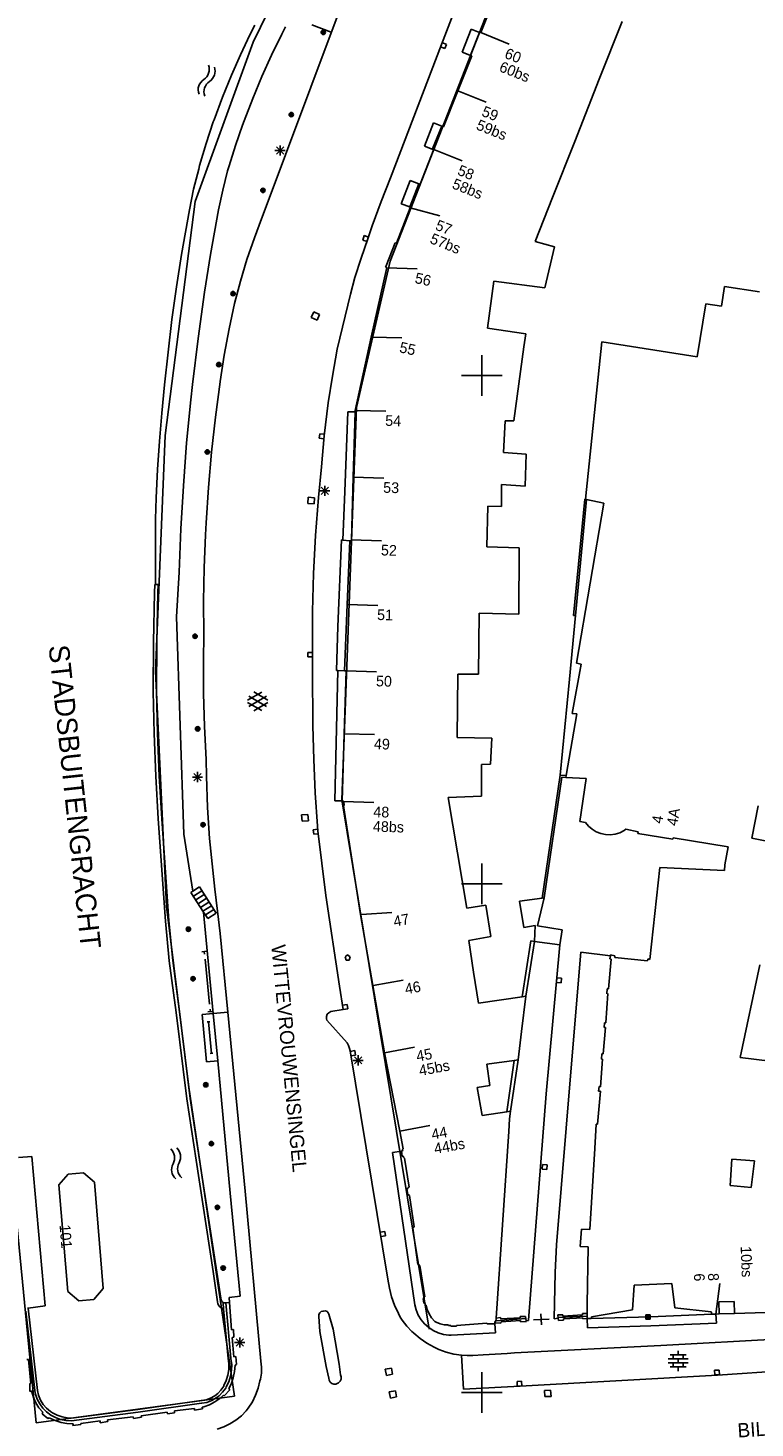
# Model space of a CAD drawing. Header units: millimetres. Extents: x 135944 to 142000, y 454200 to 456692.
# Tile 149 of 185: x 137105 to 137177, y 456347 to 456484. Entities that reach past the tile are written whole.
import ezdxf
from ezdxf.enums import TextEntityAlignment as Align

# ---------------------------------------------------------------- set-up
doc = ezdxf.new("R2010")
doc.units = ezdxf.units.MM
doc.layers.add('TotaalGBKN2013_Bistad', color=251, linetype='Continuous')
doc.layers.add('TotaalGBKN2013X$0$Contouren', color=251, linetype='Continuous')
doc.styles.add('TotaalGBKN2013X$0$GBKN binnenstad 2009$0$Standard', font='txt')

msp = doc.modelspace()

# ---------------------------------------------------------------- linework, layer by layer
at = {"layer": 'TotaalGBKN2013_Bistad'}
for p, q in [((137152.77, 456500), (137146.05, 456482.54)), ((137151.24, 456487.08), (137149.91, 456483.7)), ((137127.19, 456483.5), (137127.67, 456484.44)), ((137128.09, 456464.78), (137135.76, 456485.26)), ((137130.31, 456483.56), (137130.67, 456484.27)), ((137135.19, 456483.74), (137133.26, 456484.47)), ((137148.06, 456481.78), (137148.95, 456484.05)), ((137148.95, 456484.05), (137149.78, 456483.73)), ((137163.82, 456484.79), (137161.57, 456479.11)), ((137126.24, 456481.53), (137127.19, 456483.5)), ((137129.3, 456481.49), (137130.31, 456483.56)), ((137146.54, 456482.55), (137146.12, 456482.72)), ((137149.78, 456483.73), (137148.9, 456481.49)), ((137149.91, 456483.7), (137149.78, 456483.73)), ((137149.91, 456483.7), (137152.7, 456482.58)), ((137125.36, 456479.53), (137126.24, 456481.53)), ((137128.36, 456479.39), (137129.3, 456481.49)), ((137146.05, 456482.54), (137141.02, 456469.44)), ((137145.95, 456482.3), (137146.37, 456482.13)), ((137146.37, 456482.13), (137146.54, 456482.55)), ((137149.01, 456481.43), (137147.64, 456477.99)), ((137149, 456481.41), (137148.06, 456481.78)), ((137148.9, 456481.49), (137149.01, 456481.43)), ((137124.48, 456477.34), (137125.36, 456479.53)), ((137127.47, 456477.23), (137128.36, 456479.39)), ((137161.57, 456479.11), (137159.15, 456473)), ((137123.66, 456475.13), (137124.48, 456477.34)), ((137126.61, 456475.04), (137127.47, 456477.23)), ((137147.64, 456477.99), (137146.22, 456474.44)), ((137147.65, 456477.99), (137150.43, 456476.87)), ((137122.87, 456472.79), (137123.58, 456474.92)), ((137123.58, 456474.92), (137123.66, 456475.13)), ((137125.75, 456472.62), (137126.45, 456474.61)), ((137126.45, 456474.61), (137126.61, 456475.04)), ((137144.35, 456472.55), (137145.24, 456474.82)), ((137146.08, 456474.5), (137145.16, 456472.28)), ((137145.24, 456474.82), (137146.08, 456474.5)), ((137146.22, 456474.44), (137146.08, 456474.5)), ((137159.15, 456473), (137156.96, 456467.49)), ((137122.23, 456470.63), (137122.87, 456472.79)), ((137125.13, 456470.6), (137125.75, 456472.62)), ((137129.65, 456472.11), (137130.65, 456472.11)), ((137129.8, 456471.75), (137130.51, 456472.46)), ((137130.51, 456471.75), (137129.8, 456472.46)), ((137130.15, 456471.61), (137130.15, 456472.61)), ((137145.28, 456472.23), (137143.93, 456468.79)), ((137145.27, 456472.19), (137144.35, 456472.55)), ((137145.16, 456472.28), (137145.28, 456472.23)), ((137145.27, 456472.2), (137148.06, 456471.09)), ((137121.64, 456468.3), (137122.14, 456470.28)), ((137122.14, 456470.28), (137122.23, 456470.63)), ((137124.99, 456470.11), (137125.13, 456470.6)), ((137124.51, 456468.2), (137124.99, 456470.11)), ((137141.02, 456469.44), (137140.09, 456467.09)), ((137142.08, 456466.88), (137142.97, 456469.16)), ((137142.97, 456469.16), (137143.8, 456468.83)), ((137121.23, 456466.29), (137121.64, 456468.3)), ((137124.1, 456466.27), (137124.51, 456468.2)), ((137143.8, 456468.83), (137142.9, 456466.49)), ((137143.93, 456468.79), (137143.8, 456468.83)), ((137156.96, 456467.49), (137155.26, 456463.18)), ((137120.45, 456461.9), (137121.23, 456466.29)), ((137123.3, 456461.9), (137124.1, 456466.27)), ((137140.09, 456467.09), (137139.23, 456464.71)), ((137141.6, 456463), (137142.97, 456466.47)), ((137142.92, 456466.56), (137142.08, 456466.88)), ((137142.9, 456466.49), (137142.97, 456466.47)), ((137142.96, 456466.47), (137145.86, 456465.69)), ((137127.62, 456463.53), (137128.09, 456464.78)), ((137126.89, 456461.41), (137127.62, 456463.53)), ((137138.8, 456463.44), (137138.13, 456461.54)), ((137138.43, 456463.74), (137138.28, 456463.31)), ((137138.86, 456463.59), (137138.43, 456463.74)), ((137139.23, 456464.71), (137138.8, 456463.44)), ((137138.28, 456463.31), (137138.71, 456463.17)), ((137140.6, 456460.78), (137141.48, 456463.04)), ((137141.48, 456463.04), (137141.6, 456463)), ((137157.16, 456462.64), (137155.26, 456463.18)), ((137156.21, 456458.62), (137157.16, 456462.64)), ((137119.95, 456458.7), (137120.45, 456461.9)), ((137122.72, 456458.17), (137123.3, 456461.9)), ((137126.24, 456459.26), (137126.89, 456461.41)), ((137138.13, 456461.54), (137137.52, 456459.62)), ((137140.65, 456460.61), (137139.13, 456453.77)), ((137140.52, 456460.63), (137140.6, 456460.78)), ((137140.65, 456460.61), (137140.52, 456460.63)), ((137125.66, 456457.08), (137126.24, 456459.26)), ((137137.52, 456459.62), (137137.08, 456457.99)), ((137140.65, 456460.57), (137143.65, 456460.49)), ((137151.2, 456459.26), (137150.57, 456454.66)), ((137151.2, 456459.26), (137156.21, 456458.62)), ((137119.51, 456455.49), (137119.95, 456458.7)), ((137122.08, 456453.64), (137122.72, 456458.17)), ((137137.08, 456457.99), (137135.76, 456452.58)), ((137173.58, 456456.82), (137173.88, 456458.74)), ((137173.88, 456458.74), (137177.35, 456458.23)), ((137125.13, 456454.59), (137125.66, 456457.08)), ((137171.19, 456451.81), (137172.05, 456457.03)), ((137172.05, 456457.03), (137173.58, 456456.82)), ((137119.12, 456452.28), (137119.51, 456455.49)), ((137133.47, 456456.25), (137133.22, 456455.68)), ((137133.22, 456455.68), (137133.79, 456455.43)), ((137134.04, 456456), (137133.47, 456456.25)), ((137133.79, 456455.43), (137134.04, 456456)), ((137124.65, 456452), (137125.13, 456454.59)), ((137139.13, 456453.77), (137137.55, 456446.56)), ((137139.13, 456453.77), (137142.13, 456453.68)), ((137150.57, 456454.66), (137154.33, 456454.1)), ((137154.33, 456454.1), (137154.15, 456452.81)), ((137121.52, 456449.1), (137122.08, 456453.64)), ((137135.76, 456452.58), (137135.3, 456449.94)), ((137154.15, 456452.81), (137153.15, 456445.54)), ((137160.21, 456437.83), (137161.83, 456453.29)), ((137161.83, 456453.29), (137171.19, 456451.81)), ((137118.77, 456449.06), (137119.12, 456452.28)), ((137124.26, 456449.39), (137124.65, 456452)), ((137150, 456450), (137150, 456452)), ((137135.3, 456449.94), (137134.9, 456447.29)), ((137148, 456450), (137150, 456450)), ((137150, 456450), (137152, 456450)), ((137150, 456448), (137150, 456450)), ((137118.5, 456446.29), (137118.77, 456449.06)), ((137121.36, 456447.61), (137121.52, 456449.1)), ((137123.79, 456445.9), (137124.25, 456449.36)), ((137124.25, 456449.36), (137124.26, 456449.39)), ((137120.95, 456443.38), (137121.36, 456447.61)), ((137134.9, 456447.29), (137134.49, 456444.05)), ((137118.27, 456443.52), (137118.5, 456446.29)), ((137123.4, 456442.44), (137123.79, 456445.9)), ((137136.82, 456446.43), (137136.51, 456438.57)), ((137137.55, 456446.43), (137136.82, 456446.43)), ((137137.55, 456446.43), (137137.35, 456439.98)), ((137137.55, 456446.56), (137137.55, 456446.43)), ((137137.55, 456446.56), (137140.55, 456446.47)), ((137152.32, 456445.53), (137152.13, 456442.42)), ((137153.15, 456445.54), (137152.32, 456445.53)), ((137134.07, 456444.27), (137134.01, 456443.82)), ((137134.52, 456444.22), (137134.07, 456444.27)), ((137118.08, 456440.74), (137118.27, 456443.52)), ((137120.63, 456439.15), (137120.95, 456443.38)), ((137134.01, 456443.82), (137134.46, 456443.77)), ((137134.49, 456444.05), (137134.23, 456441.02)), ((137123.1, 456438.97), (137123.4, 456442.44)), ((137152.13, 456442.42), (137154.36, 456442.26)), ((137154.36, 456442.26), (137154.27, 456439.12)), ((137117.94, 456437.96), (137118.08, 456440.74)), ((137134.23, 456441.02), (137133.93, 456438)), ((137137.35, 456439.98), (137137.17, 456433.82)), ((137137.36, 456439.98), (137140.36, 456439.9)), ((137120.39, 456434.91), (137120.63, 456439.15)), ((137122.87, 456435.5), (137123.1, 456438.97)), ((137134.06, 456438.65), (137135.06, 456438.65)), ((137134.21, 456438.3), (137134.92, 456439)), ((137134.92, 456438.3), (137134.21, 456439)), ((137134.56, 456438.15), (137134.56, 456439.15)), ((137151.93, 456437.12), (137151.95, 456439.28)), ((137154.27, 456439.12), (137151.95, 456439.28)), ((137117.88, 456435.85), (137117.94, 456437.96)), ((137132.92, 456438.02), (137132.87, 456437.41)), ((137132.87, 456437.41), (137133.49, 456437.36)), ((137133.54, 456437.97), (137132.92, 456438.02)), ((137133.49, 456437.36), (137133.54, 456437.97)), ((137133.93, 456438), (137133.65, 456434.27)), ((137136.51, 456438.57), (137136.34, 456433.8)), ((137160.16, 456437.84), (137159.03, 456426.39)), ((137160.32, 456437.81), (137159.23, 456426.38)), ((137162.02, 456437.43), (137159.33, 456421.72)), ((137160.21, 456437.83), (137160.16, 456437.84)), ((137160.21, 456437.83), (137160.32, 456437.81)), ((137160.32, 456437.81), (137162.02, 456437.43)), ((137117.88, 456429.45), (137117.88, 456435.85)), ((137150.5, 456433.15), (137150.61, 456437.14)), ((137150.61, 456437.14), (137151.93, 456437.12)), ((137120.22, 456430.66), (137120.39, 456434.91)), ((137122.8, 456434.34), (137122.87, 456435.5)), ((137122.68, 456431.07), (137122.8, 456434.34)), ((137133.65, 456434.27), (137133.45, 456430.53)), ((137136.19, 456433.82), (137135.85, 456425.32)), ((137136.34, 456433.8), (137136.19, 456433.82)), ((137137.02, 456433.75), (137136.34, 456433.8)), ((137137.02, 456433.75), (137136.76, 456427.47)), ((137137.02, 456433.75), (137137.16, 456433.73)), ((137137.14, 456433.82), (137140.14, 456433.73)), ((137137.16, 456433.73), (137137.17, 456433.82)), ((137150.5, 456433.15), (137153.69, 456433.06)), ((137153.69, 456433.06), (137153.66, 456426.52)), ((137119.95, 456426.26), (137120.22, 456430.66)), ((137122.63, 456427.8), (137122.68, 456431.07)), ((137133.45, 456430.53), (137133.34, 456426.79)), ((137117.78, 456428.63), (137117.81, 456429.45)), ((137117.81, 456429.45), (137117.88, 456429.45)), ((137118.14, 456429.44), (137117.88, 456429.45)), ((137118.12, 456428.63), (137118.14, 456429.44)), ((137117.69, 456423.78), (137117.78, 456428.63)), ((137118.02, 456423.77), (137118.12, 456428.63)), ((137122.66, 456424.53), (137122.63, 456427.8)), ((137120.67, 456404.91), (137119.95, 456426.26)), ((137133.34, 456426.79), (137133.33, 456426.54)), ((137133.33, 456426.54), (137133.33, 456421.04)), ((137136.76, 456427.47), (137136.49, 456420.96)), ((137136.76, 456427.47), (137139.76, 456427.38)), ((137149.76, 456426.61), (137149.68, 456420.64)), ((137153.66, 456426.52), (137149.76, 456426.61)), ((137158.64, 456420.13), (137159.23, 456426.38)), ((137159.03, 456426.39), (137159.23, 456426.38)), ((137135.85, 456425.32), (137135.72, 456420.98)), ((137117.67, 456418.92), (137117.69, 456423.78)), ((137118, 456418.92), (137118.02, 456423.77)), ((137122.61, 456421.98), (137122.66, 456424.53)), ((137133.33, 456422.77), (137132.88, 456422.77)), ((137132.88, 456422.77), (137132.88, 456422.32)), ((137132.88, 456422.32), (137133.33, 456422.32)), ((137122.61, 456418.72), (137122.61, 456421.98)), ((137133.33, 456421.04), (137133.39, 456415.53)), ((137135.82, 456420.98), (137135.54, 456408.16)), ((137135.72, 456420.98), (137135.82, 456420.98)), ((137135.82, 456420.98), (137136.49, 456420.96)), ((137136.64, 456420.94), (137136.46, 456414.77)), ((137136.49, 456420.96), (137136.64, 456420.94)), ((137136.64, 456420.95), (137139.64, 456420.86)), ((137159.78, 456421.62), (137158.89, 456416.75)), ((137159.33, 456421.72), (137159.78, 456421.62)), ((137147.64, 456420.64), (137147.59, 456414.4)), ((137149.68, 456420.64), (137147.64, 456420.64)), ((137157.71, 456410.7), (137158.64, 456420.13)), ((137117.75, 456414.78), (137117.67, 456418.92)), ((137118.09, 456414.82), (137118, 456418.92)), ((137122.7, 456415.47), (137122.61, 456418.72)), ((137126.95, 456418.07), (137128.36, 456418.87)), ((137128.82, 456417.46), (137127.09, 456418.47)), ((137127.09, 456417.45), (137128.82, 456418.45)), ((137128.95, 456418.08), (137127.57, 456418.88)), ((137128.35, 456417.04), (137126.95, 456417.85)), ((137127.57, 456417.03), (137128.95, 456417.83)), ((137159.37, 456416.71), (137158.3, 456410.67)), ((137158.89, 456416.75), (137159.37, 456416.71)), ((137122.87, 456412.22), (137122.7, 456415.47)), ((137133.39, 456415.53), (137133.46, 456412.24)), ((137117.92, 456410.58), (137117.75, 456414.78)), ((137118.25, 456410.61), (137118.09, 456414.82)), ((137136.46, 456414.77), (137136.27, 456408.16)), ((137136.45, 456414.77), (137139.44, 456414.68)), ((137151, 456414.34), (137147.59, 456414.4)), ((137150.85, 456411.76), (137151, 456414.34)), ((137122.9, 456410.61), (137122.87, 456412.22)), ((137133.46, 456412.24), (137133.61, 456408.96)), ((137149.97, 456408.64), (137149.98, 456411.73)), ((137149.98, 456411.73), (137150.85, 456411.76)), ((137118.16, 456406.39), (137117.92, 456410.58)), ((137118.5, 456406.41), (137118.25, 456410.61)), ((137121.52, 456410.51), (137122.52, 456410.51)), ((137121.67, 456410.15), (137122.38, 456410.86)), ((137122.38, 456410.15), (137121.67, 456410.86)), ((137122.02, 456410.01), (137122.02, 456411.01)), ((137123.02, 456407.53), (137122.9, 456410.61)), ((137155.93, 456398.6), (137157.71, 456410.7)), ((137156.14, 456398.63), (137157.88, 456410.49)), ((137157.71, 456410.7), (137158.3, 456410.67)), ((137157.88, 456410.49), (137158.26, 456410.47)), ((137158.3, 456410.67), (137158.26, 456410.47)), ((137158.26, 456410.47), (137160.26, 456410.36)), ((137160.26, 456410.36), (137159.64, 456406.14)), ((137133.61, 456408.96), (137133.84, 456405.67)), ((137146.68, 456408.51), (137149.97, 456408.64)), ((137146.68, 456408.51), (137148.54, 456397.63)), ((137123.22, 456404.46), (137123.02, 456407.53)), ((137135.54, 456408.16), (137136.27, 456408.16)), ((137136.4, 456408.15), (137136.27, 456408.16)), ((137136.38, 456407.68), (137136.47, 456407.72)), ((137138.08, 456397.01), (137136.38, 456407.68)), ((137136.39, 456408.09), (137139.38, 456408)), ((137136.41, 456408.09), (137136.4, 456408.15)), ((137136.47, 456407.72), (137136.41, 456408.09)), ((137176.59, 456404.49), (137177.2, 456407.68)), ((137118.88, 456396.35), (137118.16, 456406.39)), ((137119.21, 456396.38), (137118.5, 456406.41)), ((137132.89, 456406.84), (137132.27, 456406.79)), ((137132.27, 456406.79), (137132.32, 456406.17)), ((137132.32, 456406.17), (137132.94, 456406.22)), ((137132.94, 456406.22), (137132.89, 456406.84)), ((137133.84, 456405.67), (137133.88, 456405.21)), ((137159.64, 456406.14), (137160.2, 456406.04)), ((137160.2, 456406.04), (137160.51, 456405.68)), ((137160.51, 456405.68), (137160.87, 456405.37)), ((137121.58, 456399.3), (137120.67, 456404.91)), ((137123.73, 456399.49), (137123.22, 456404.46)), ((137133.86, 456405.38), (137133.41, 456405.33)), ((137133.41, 456405.33), (137133.46, 456404.88)), ((137133.46, 456404.88), (137133.91, 456404.93)), ((137133.88, 456405.21), (137134.25, 456402.03)), ((137160.87, 456405.37), (137161.27, 456405.12)), ((137161.27, 456405.12), (137161.72, 456404.95)), ((137161.72, 456404.95), (137162.18, 456404.85)), ((137162.18, 456404.85), (137162.65, 456404.83)), ((137162.65, 456404.83), (137163.13, 456404.9)), ((137163.13, 456404.9), (137163.58, 456405.04)), ((137163.58, 456405.04), (137164, 456405.25)), ((137164, 456405.25), (137164.18, 456405.37)), ((137164.18, 456405.37), (137165.38, 456405.13)), ((137165.38, 456405.13), (137165.36, 456404.95)), ((137165.36, 456404.95), (137168.82, 456404.41)), ((137168.82, 456404.41), (137168.85, 456404.54)), ((137168.85, 456404.54), (137174.26, 456403.64)), ((137176.59, 456404.49), (137179.86, 456403.86)), ((137174.26, 456403.64), (137173.93, 456401.88)), ((137134.25, 456402.03), (137134.66, 456398.85)), ((137150, 456400), (137150, 456402)), ((137167.52, 456401.62), (137166.55, 456392.57)), ((137173.9, 456401.33), (137167.52, 456401.62)), ((137173.93, 456401.88), (137173.9, 456401.33)), ((137121.38, 456399.17), (137121.58, 456399.3)), ((137122.63, 456397.23), (137121.38, 456399.17)), ((137122.21, 456399.7), (137121.58, 456399.3)), ((137122.45, 456399.33), (137121.62, 456398.8)), ((137122.68, 456398.96), (137121.86, 456398.43)), ((137123.86, 456397.11), (137122.21, 456399.7)), ((137123.99, 456397.31), (137123.73, 456399.49)), ((137134.66, 456398.85), (137135.99, 456389.95)), ((137148, 456400), (137150, 456400)), ((137150, 456400), (137152, 456400)), ((137150, 456398), (137150, 456400)), ((137122.92, 456398.59), (137122.09, 456398.06)), ((137123.15, 456398.22), (137122.33, 456397.69)), ((137123.39, 456397.85), (137122.56, 456397.33)), ((137123.62, 456397.48), (137122.8, 456396.96)), ((137124.27, 456395.13), (137123.99, 456397.31)), ((137150.39, 456397.92), (137148.54, 456397.63)), ((137150.88, 456394.84), (137150.39, 456397.92)), ((137153.73, 456398.31), (137155.93, 456398.6)), ((137154.13, 456395.72), (137153.73, 456398.31)), ((137156.14, 456398.63), (137155.48, 456395.89)), ((137156.14, 456398.63), (137155.93, 456398.6)), ((137119.25, 456392.44), (137118.88, 456396.35)), ((137119.58, 456392.48), (137119.21, 456396.38)), ((137122.63, 456397.23), (137123.58, 456387.26)), ((137122.63, 456397.23), (137123.03, 456396.59)), ((137123.03, 456396.59), (137123.86, 456397.11)), ((137139.29, 456390), (137138.08, 456397.01)), ((137138.15, 456397.01), (137141.14, 456397.18)), ((137125.02, 456387.39), (137124.27, 456395.13)), ((137148.73, 456394.45), (137150.88, 456394.84)), ((137155.27, 456395.9), (137154.13, 456395.72)), ((137155.18, 456394.35), (137155.27, 456395.9)), ((137155.48, 456395.89), (137157.93, 456395.48)), ((137157.93, 456395.48), (137157.68, 456394)), ((137122.44, 456393.33), (137122.94, 456393.38)), ((137122.69, 456393.36), (137122.72, 456393.11)), ((137149.2, 456391.34), (137148.73, 456394.45)), ((137153.97, 456388.9), (137154.82, 456394.41)), ((137154.35, 456388.95), (137155.18, 456394.35)), ((137154.82, 456394.41), (137155.18, 456394.35)), ((137155.18, 456394.35), (137157.68, 456394)), ((137156.35, 456379.36), (137157.68, 456394)), ((137158.76, 456381.51), (137159.74, 456393.29)), ((137159.74, 456393.29), (137162.66, 456392.93)), ((137119.93, 456387.37), (137119.25, 456392.44)), ((137120.26, 456387.41), (137119.58, 456392.48)), ((137122.77, 456392.61), (137123.22, 456388.18)), ((137136.8, 456393.02), (137136.55, 456392.84)), ((137136.55, 456392.84), (137136.65, 456392.52)), ((137136.65, 456392.52), (137136.95, 456392.52)), ((137137.05, 456392.84), (137136.8, 456393.02)), ((137136.95, 456392.52), (137137.05, 456392.84)), ((137162.48, 456389.69), (137162.73, 456392.59)), ((137162.61, 456392.62), (137162.66, 456392.93)), ((137162.73, 456392.59), (137162.61, 456392.62)), ((137162.67, 456393.03), (137162.66, 456392.93)), ((137163.1, 456392.94), (137162.67, 456393.03)), ((137163.09, 456392.77), (137163.1, 456392.94)), ((137166.32, 456392.45), (137163.09, 456392.77)), ((137166.35, 456392.62), (137166.32, 456392.45)), ((137166.55, 456392.57), (137166.35, 456392.62)), ((137177.36, 456392.03), (137175.44, 456382.92)), ((137139.32, 456390), (137142.27, 456390.55)), ((137149.67, 456388.28), (137149.2, 456391.34)), ((137157.4, 456390.76), (137157.36, 456390.31)), ((137157.85, 456390.72), (137157.4, 456390.76)), ((137157.81, 456390.27), (137157.85, 456390.72)), ((137135.99, 456389.95), (137136.37, 456387.65)), ((137140.44, 456383.39), (137139.29, 456390)), ((137157.36, 456390.31), (137157.81, 456390.27)), ((137162.22, 456386.35), (137162.41, 456389.22)), ((137162.31, 456389.21), (137162.35, 456389.69)), ((137162.41, 456389.22), (137162.31, 456389.21)), ((137162.35, 456389.69), (137162.48, 456389.69)), ((137123.3, 456387.43), (137123.28, 456387.68)), ((137136.37, 456387.65), (137135.14, 456387.45)), ((137136.74, 456388.16), (137136.3, 456388.09)), ((137136.37, 456387.64), (137136.82, 456387.72)), ((137136.82, 456387.72), (137136.74, 456388.16)), ((137153.97, 456388.9), (137149.67, 456388.28)), ((137153.92, 456385.48), (137154.35, 456388.95)), ((137153.97, 456388.9), (137154.35, 456388.95)), ((137120.98, 456378.86), (137119.93, 456387.37)), ((137121.31, 456378.91), (137120.26, 456387.41)), ((137123.58, 456387.26), (137122.48, 456387.16)), ((137122.48, 456387.16), (137122.92, 456382.52)), ((137123.24, 456386.45), (137122.97, 456386.43)), ((137123.55, 456387.46), (137123.05, 456387.41)), ((137123.4, 456383.34), (137123.1, 456386.44)), ((137125.02, 456387.39), (137123.58, 456387.26)), ((137124.02, 456382.62), (137123.58, 456387.26)), ((137125.02, 456387.39), (137126.7, 456369.8)), ((137134.79, 456387.18), (137134.71, 456386.97)), ((137134.71, 456386.97), (137134.71, 456386.75)), ((137134.71, 456386.75), (137134.75, 456386.6)), ((137134.75, 456386.6), (137136.77, 456384.37)), ((137134.94, 456387.34), (137134.79, 456387.18)), ((137135.14, 456387.45), (137134.94, 456387.34)), ((137162.05, 456385.87), (137162.07, 456386.34)), ((137162.07, 456386.34), (137162.22, 456386.35)), ((137153.58, 456382.71), (137153.92, 456385.48)), ((137161.95, 456383.29), (137162.17, 456385.87)), ((137162.17, 456385.87), (137162.05, 456385.87)), ((137136.77, 456384.37), (137136.89, 456384.11)), ((137136.89, 456384.11), (137136.99, 456383.83)), ((137136.99, 456383.83), (137137.04, 456383.6)), ((137137.04, 456383.6), (137140.77, 456361.15)), ((137137.5, 456383.61), (137137.06, 456383.53)), ((137137.57, 456383.16), (137137.5, 456383.61)), ((137140.44, 456383.39), (137143.39, 456383.94)), ((137122.92, 456382.52), (137124.02, 456382.62)), ((137123.53, 456383.35), (137123.26, 456383.33)), ((137124.02, 456382.62), (137125.23, 456369.61)), ((137137.13, 456383.09), (137137.57, 456383.16)), ((137137.34, 456382.65), (137138.34, 456382.65)), ((137137.49, 456382.3), (137138.2, 456383.01)), ((137138.2, 456382.3), (137137.49, 456383.01)), ((137137.84, 456382.15), (137137.84, 456383.15)), ((137141.93, 456375.7), (137140.44, 456383.39)), ((137150.49, 456382.28), (137153.2, 456382.65)), ((137150.8, 456380.17), (137150.49, 456382.28)), ((137153.2, 456382.65), (137152.47, 456377.6)), ((137153.58, 456382.71), (137152.84, 456377.66)), ((137153.58, 456382.71), (137153.2, 456382.65)), ((137161.69, 456380.05), (137161.9, 456382.77)), ((137161.79, 456382.77), (137161.82, 456383.29)), ((137161.9, 456382.77), (137161.79, 456382.77)), ((137161.82, 456383.29), (137161.95, 456383.29)), ((137175.44, 456382.92), (137182.34, 456382.11)), ((137157.37, 456364.52), (137158.76, 456381.51)), ((137149.55, 456379.97), (137150.8, 456380.17)), ((137150.04, 456377.23), (137149.55, 456379.97)), ((137161.4, 456376.39), (137161.7, 456379.64)), ((137161.5, 456379.63), (137161.54, 456380.07)), ((137161.7, 456379.64), (137161.5, 456379.63)), ((137161.54, 456380.07), (137161.69, 456380.05)), ((137121.89, 456372.83), (137120.98, 456378.86)), ((137122.21, 456372.88), (137121.31, 456378.91)), ((137154.59, 456357.12), (137156.35, 456379.36)), ((137150.04, 456377.23), (137152.47, 456377.6)), ((137152.47, 456377.6), (137152.84, 456377.66)), ((137152.67, 456375.66), (137152.73, 456376.9)), ((137152.73, 456376.9), (137152.84, 456377.66)), ((137141.93, 456375.7), (137144.88, 456376.25)), ((137142.27, 456373.95), (137141.93, 456375.7)), ((137151.41, 456357.3), (137152.67, 456375.66)), ((137161.12, 456373.98), (137161.27, 456376.39)), ((137161.27, 456376.39), (137161.4, 456376.39)), ((137142.19, 456373.91), (137142.27, 456373.95)), ((137142.23, 456373.79), (137142.19, 456373.91)), ((137161.12, 456373.98), (137160.63, 456366.01)), ((137105.71, 456373.21), (137104.41, 456373.09)), ((137107.03, 456358.53), (137105.71, 456373.21)), ((137123.58, 456361.89), (137121.89, 456372.83)), ((137124.33, 456359.27), (137122.21, 456372.88)), ((137142.09, 456373.74), (137141.2, 456373.61)), ((137141.2, 456373.61), (137143.41, 456358.63)), ((137142.09, 456373.74), (137142.23, 456373.79)), ((137142.17, 456373.24), (137142.09, 456373.74)), ((137142.27, 456373.25), (137142.17, 456373.24)), ((137142.3, 456373.14), (137142.27, 456373.25)), ((137142.4, 456373.05), (137142.3, 456373.14)), ((137142.84, 456370.19), (137142.4, 456373.05)), ((137174.44, 456370.35), (137174.62, 456372.93)), ((137174.62, 456372.93), (137176.85, 456372.76)), ((137176.85, 456372.76), (137176.53, 456370.17)), ((137109.31, 456371.48), (137108.39, 456370.4)), ((137110.8, 456371.61), (137109.31, 456371.48)), ((137111.88, 456370.69), (137110.8, 456371.61)), ((137155.99, 456372.41), (137155.95, 456371.96)), ((137155.95, 456371.96), (137156.4, 456371.92)), ((137156.43, 456372.37), (137155.99, 456372.41)), ((137156.4, 456371.92), (137156.43, 456372.37)), ((137108.39, 456370.4), (137109.26, 456359.94)), ((137112.75, 456360.23), (137111.88, 456370.69)), ((137126.7, 456369.8), (137128.26, 456353.09)), ((137142.64, 456370.01), (137142.75, 456370.05)), ((137142.73, 456369.48), (137142.64, 456370.01)), ((137142.74, 456370.16), (137142.84, 456370.19)), ((137142.75, 456370.05), (137142.74, 456370.16)), ((137176.53, 456370.17), (137174.44, 456370.35)), ((137125.23, 456369.61), (137126.21, 456359.47)), ((137142.8, 456369.49), (137142.73, 456369.48)), ((137142.8, 456369.39), (137142.8, 456369.49)), ((137142.9, 456369.37), (137142.8, 456369.39)), ((137143.35, 456366.27), (137142.9, 456369.37)), ((137140.45, 456365.84), (137140.01, 456365.76)), ((137140.52, 456365.39), (137140.45, 456365.84)), ((137143.72, 456362.58), (137143.21, 456366.16)), ((137143.21, 456366.16), (137143.27, 456366.14)), ((137143.24, 456366.24), (137143.35, 456366.27)), ((137143.27, 456366.14), (137143.24, 456366.24)), ((137159.82, 456366.07), (137159.68, 456364.36)), ((137160.63, 456366.01), (137159.82, 456366.07)), ((137140.08, 456365.32), (137140.52, 456365.39)), ((137157.21, 456361.78), (137157.37, 456364.52)), ((137159.68, 456364.36), (137160.47, 456364.31)), ((137160.47, 456364.31), (137160.37, 456358.69)), ((137123.98, 456358.91), (137123.58, 456361.89)), ((137143.83, 456362.58), (137143.72, 456362.58)), ((137143.84, 456362.49), (137143.83, 456362.58)), ((137143.92, 456362.5), (137143.84, 456362.49)), ((137144.39, 456359.42), (137143.92, 456362.5)), ((137157.13, 456357.23), (137157.21, 456361.78)), ((137111.83, 456359.15), (137112.75, 456360.23)), ((137140.77, 456361.15), (137140.91, 456360.27)), ((137140.91, 456360.27), (137141.13, 456359.41)), ((137164.99, 456360.55), (137164.83, 456358.11)), ((137168.71, 456360.7), (137164.99, 456360.55)), ((137169, 456358.33), (137168.71, 456360.7)), ((137173.42, 456360.73), (137173.05, 456357.71)), ((137109.26, 456359.94), (137110.34, 456359.02)), ((137110.34, 456359.02), (137111.83, 456359.15)), ((137124.04, 456358.7), (137123.98, 456358.91)), ((137124.34, 456359.1), (137124.33, 456359.27)), ((137124.42, 456358.94), (137124.34, 456359.1)), ((137124.57, 456358.83), (137124.42, 456358.94)), ((137124.75, 456358.8), (137124.54, 456358.77)), ((137124.58, 456358.23), (137124.54, 456358.77)), ((137124.75, 456358.8), (137124.57, 456358.83)), ((137125.16, 456358.86), (137124.75, 456358.8)), ((137125.31, 456353.37), (137124.8, 456358.81)), ((137126.21, 456359.47), (137125.14, 456359.35)), ((137125.14, 456359.35), (137125.16, 456358.86)), ((137125.16, 456358.86), (137125.38, 456356.16)), ((137141.13, 456359.41), (137141.42, 456358.57)), ((137144.24, 456359.25), (137144.34, 456359.28)), ((137144.3, 456358.77), (137144.24, 456359.25)), ((137144.39, 456358.78), (137144.3, 456358.77)), ((137144.33, 456359.4), (137144.39, 456359.42)), ((137144.34, 456359.28), (137144.33, 456359.4)), ((137144.45, 456358.58), (137144.39, 456358.78)), ((137174.83, 456358.93), (137173.32, 456358.9)), ((137173.32, 456358.9), (137173.36, 456357.72)), ((137174.86, 456357.77), (137174.83, 456358.93)), ((137106.01, 456350.18), (137105.12, 456358)), ((137105.29, 456358.29), (137105.36, 456358.3)), ((137105.36, 456358.3), (137107.03, 456358.53)), ((137105.36, 456358.3), (137106.27, 456350.21)), ((137124.16, 456358.49), (137124.04, 456358.7)), ((137124.35, 456358.33), (137124.16, 456358.49)), ((137124.58, 456358.23), (137124.35, 456358.33)), ((137125.04, 456353.34), (137124.58, 456358.23)), ((137133.96, 456357.66), (137134.05, 456357.83)), ((137133.96, 456357.47), (137133.96, 456357.66)), ((137134.07, 456356), (137133.96, 456357.47)), ((137134.05, 456357.83), (137134.19, 456357.95)), ((137134.19, 456357.95), (137134.37, 456358)), ((137134.37, 456358), (137134.44, 456358)), ((137134.44, 456358), (137134.61, 456358.02)), ((137134.61, 456358.02), (137134.78, 456357.95)), ((137134.78, 456357.95), (137134.89, 456357.83)), ((137134.89, 456357.83), (137134.94, 456357.7)), ((137134.94, 456357.7), (137135.36, 456356.22)), ((137141.42, 456358.57), (137141.8, 456357.76)), ((137141.8, 456357.76), (137141.98, 456357.4)), ((137141.98, 456357.4), (137142.18, 456357.12)), ((137143.41, 456358.63), (137143.54, 456358.11)), ((137143.54, 456358.11), (137143.75, 456357.61)), ((137143.75, 456357.61), (137144.03, 456357.15)), ((137144.52, 456358.57), (137144.45, 456358.58)), ((137144.62, 456358.17), (137144.52, 456358.57)), ((137144.81, 456357.73), (137144.62, 456358.17)), ((137145.07, 456357.33), (137144.81, 456357.73)), ((137151.41, 456357.3), (137151.85, 456357.38)), ((137151.85, 456357.38), (137151.88, 456357.25)), ((137153.79, 456357.47), (137154.32, 456357.48)), ((137153.79, 456357.34), (137153.79, 456357.47)), ((137154.32, 456357.48), (137154.38, 456357.05)), ((137155.88, 456356.64), (137155.83, 456357.72)), ((137157.97, 456357.63), (137157.5, 456357.63)), ((137157.5, 456357.63), (137157.52, 456357.3)), ((137157.52, 456357.36), (137160.38, 456357.49)), ((137157.98, 456357.5), (137157.97, 456357.63)), ((137159.9, 456357.64), (137157.98, 456357.5)), ((137160.38, 456357.77), (137159.9, 456357.77)), ((137159.9, 456357.77), (137159.9, 456357.64)), ((137160.37, 456358.69), (137160.38, 456357.77)), ((137160.38, 456357.77), (137160.39, 456357.29)), ((137160.8, 456357.45), (137160.77, 456357.27)), ((137166.62, 456357.44), (137160.77, 456357.27)), ((137164.83, 456358.11), (137160.8, 456357.45)), ((137166.58, 456357.65), (137166.15, 456357.65)), ((137166.15, 456357.65), (137166.15, 456357.22)), ((137166.52, 456357.59), (137166.21, 456357.59)), ((137166.21, 456357.59), (137166.21, 456357.28)), ((137166.46, 456357.53), (137166.27, 456357.53)), ((137166.27, 456357.53), (137166.27, 456357.34)), ((137166.4, 456357.47), (137166.33, 456357.47)), ((137166.33, 456357.47), (137166.33, 456357.4)), ((137166.33, 456357.4), (137166.4, 456357.4)), ((137166.4, 456357.4), (137166.4, 456357.47)), ((137166.46, 456357.34), (137166.46, 456357.53)), ((137166.52, 456357.28), (137166.52, 456357.59)), ((137166.58, 456357.22), (137166.58, 456357.65)), ((137172.66, 456357.69), (137166.62, 456357.44)), ((137172.59, 456357.93), (137169, 456358.33)), ((137172.66, 456357.69), (137172.59, 456357.93)), ((137172.66, 456357.69), (137173.05, 456357.71)), ((137173.05, 456357.71), (137173.36, 456357.72)), ((137173.05, 456357.71), (137173.09, 456356.81)), ((137173.36, 456357.72), (137174.86, 456357.77)), ((137177.94, 456357.86), (137174.86, 456357.77)), ((137125.38, 456356.16), (137125.57, 456356.18)), ((137125.57, 456356.18), (137125.61, 456355.44)), ((137134.68, 456352.56), (137134.07, 456356)), ((137135.36, 456356.22), (137135.96, 456352.78)), ((137142.18, 456357.12), (137142.62, 456356.53)), ((137142.62, 456356.53), (137143.12, 456356)), ((137143.12, 456356), (137143.29, 456355.85)), ((137144.03, 456357.15), (137144.38, 456356.74)), ((137144.38, 456356.74), (137144.78, 456356.38)), ((137144.78, 456356.38), (137145.23, 456356.08)), ((137145.39, 456356.98), (137145.07, 456357.33)), ((137145.23, 456356.08), (137145.72, 456355.85)), ((137145.52, 456356.9), (137145.39, 456356.98)), ((137145.9, 456356.74), (137145.52, 456356.9)), ((137146.3, 456356.65), (137145.9, 456356.74)), ((137146.71, 456356.64), (137146.3, 456356.65)), ((137146.74, 456356.57), (137146.71, 456356.64)), ((137146.95, 456356.59), (137146.74, 456356.57)), ((137146.95, 456356.52), (137146.95, 456356.59)), ((137147.53, 456356.53), (137146.95, 456356.52)), ((137150.51, 456356.81), (137147.51, 456356.6)), ((137147.51, 456356.6), (137147.53, 456356.53)), ((137150.52, 456356.74), (137150.51, 456356.81)), ((137151.3, 456356.76), (137150.52, 456356.74)), ((137151.39, 456356.97), (137151.28, 456356.97)), ((137151.28, 456356.97), (137151.29, 456356.85)), ((137151.29, 456356.85), (137151.88, 456356.8)), ((137151.29, 456356.85), (137151.3, 456356.76)), ((137151.35, 456355.86), (137151.3, 456356.76)), ((137151.41, 456357.3), (137151.39, 456356.97)), ((137151.4, 456357.06), (137154.34, 456357.26)), ((137151.88, 456357.25), (137153.79, 456357.34)), ((137151.88, 456356.8), (137151.9, 456356.93)), ((137151.9, 456356.93), (137153.81, 456357.07)), ((137153.81, 456357.07), (137153.81, 456356.95)), ((137153.81, 456356.95), (137154.39, 456356.99)), ((137154.38, 456357.05), (137154.59, 456357.09)), ((137154.39, 456356.99), (137154.38, 456357.05)), ((137154.59, 456357.09), (137154.59, 456357.12)), ((137155.09, 456357.14), (137156.62, 456357.21)), ((137157.52, 456357.3), (137157.13, 456357.23)), ((137157.54, 456357.07), (137157.52, 456357.3)), ((137158.06, 456357.1), (137157.54, 456357.07)), ((137159.95, 456357.33), (137158.06, 456357.23)), ((137158.06, 456357.23), (137158.06, 456357.1)), ((137159.95, 456357.24), (137159.95, 456357.33)), ((137160.39, 456357.29), (137159.95, 456357.24)), ((137160.39, 456357.26), (137160.39, 456357.29)), ((137160.41, 456356.36), (137160.39, 456357.29)), ((137160.77, 456357.27), (137160.39, 456357.26)), ((137160.41, 456356.36), (137166.65, 456356.54)), ((137166.15, 456357.22), (137166.58, 456357.22)), ((137166.21, 456357.28), (137166.52, 456357.28)), ((137166.27, 456357.34), (137166.46, 456357.34)), ((137166.65, 456356.54), (137173.09, 456356.81)), ((137125.61, 456355.44), (137125.43, 456355.4)), ((137125.43, 456355.4), (137125.59, 456353.51)), ((137125.68, 456354.91), (137126.68, 456354.91)), ((137125.83, 456354.56), (137126.54, 456355.27)), ((137126.54, 456354.56), (137125.83, 456355.27)), ((137126.18, 456354.41), (137126.18, 456355.41)), ((137143.31, 456355.83), (137143.29, 456355.85)), ((137143.93, 456355.31), (137143.31, 456355.83)), ((137144.61, 456354.85), (137143.93, 456355.31)), ((137145.32, 456354.45), (137144.61, 456354.85)), ((137145.72, 456355.85), (137146.24, 456355.7)), ((137146.24, 456355.7), (137146.77, 456355.63)), ((137146.77, 456355.63), (137147, 456355.62)), ((137147, 456355.62), (137151.35, 456355.86)), ((137179.52, 456355.27), (137167.61, 456354.61)), ((137125.11, 456352.81), (137125.04, 456353.34)), ((137125.32, 456353.32), (137125.31, 456353.39)), ((137125.39, 456352.75), (137125.32, 456353.32)), ((137125.59, 456353.51), (137125.78, 456353.54)), ((137125.78, 456353.54), (137125.86, 456352.74)), ((137145.77, 456354.24), (137145.32, 456354.45)), ((137146.49, 456353.97), (137145.77, 456354.24)), ((137147.24, 456353.78), (137146.49, 456353.97)), ((137148.01, 456353.67), (137147.24, 456353.78)), ((137148.01, 456353.67), (137148.56, 456353.63)), ((137148.2, 456350.32), (137148.01, 456353.67)), ((137148.56, 456353.63), (137149.12, 456353.64)), ((137149.12, 456353.64), (137150.13, 456353.71)), ((137152.51, 456353.82), (137150.13, 456353.71)), ((137153.21, 456353.9), (137152.51, 456353.82)), ((137167.61, 456354.61), (137153.21, 456353.9)), ((137168.35, 456353.31), (137170.31, 456353.31)), ((137168.53, 456353.71), (137170.13, 456353.71)), ((137168.83, 456353.31), (137168.83, 456353.71)), ((137169.33, 456353.71), (137169.33, 456354.11)), ((137169.33, 456352.91), (137169.33, 456353.31)), ((137169.83, 456353.31), (137169.83, 456353.71)), ((137105.39, 456353.23), (137105.22, 456353.23)), ((137105.63, 456350.89), (137105.39, 456353.23)), ((137125.02, 456351.71), (137125.11, 456352.26)), ((137125.11, 456352.26), (137125.11, 456352.81)), ((137125.28, 456351.61), (137125.37, 456352.18)), ((137125.37, 456352.18), (137125.39, 456352.75)), ((137125.68, 456352.05), (137125.54, 456351.43)), ((137125.73, 456352.68), (137125.68, 456352.05)), ((137125.86, 456352.74), (137125.73, 456352.68)), ((137128.31, 456351.89), (137128.22, 456351.3)), ((137128.26, 456353.09), (137128.32, 456352.49)), ((137128.32, 456352.49), (137128.31, 456351.89)), ((137134.94, 456351.42), (137134.68, 456352.56)), ((137135.96, 456352.78), (137136.1, 456351.75)), ((137141.12, 456352.4), (137140.51, 456352.29)), ((137140.51, 456352.29), (137140.62, 456351.68)), ((137141.23, 456351.79), (137141.12, 456352.4)), ((137150, 456350), (137150, 456352)), ((137168.35, 456352.91), (137170.31, 456352.91)), ((137168.53, 456352.51), (137170.13, 456352.51)), ((137168.83, 456352.51), (137168.83, 456352.91)), ((137169.33, 456352.11), (137169.33, 456352.51)), ((137169.83, 456352.51), (137169.83, 456352.91)), ((137173.37, 456352.2), (137172.92, 456352.18)), ((137172.92, 456352.18), (137172.94, 456351.73)), ((137187.45, 456352.67), (137173.19, 456351.71)), ((137173.39, 456351.75), (137173.37, 456352.2)), ((137105.52, 456350.11), (137105.51, 456350.89)), ((137105.51, 456350.89), (137105.63, 456350.89)), ((137124.33, 456350.24), (137124.6, 456350.63)), ((137124.6, 456350.63), (137124.63, 456350.67)), ((137124.63, 456350.67), (137124.86, 456351.18)), ((137124.8, 456350.43), (137124.86, 456350.54)), ((137124.86, 456351.18), (137125.02, 456351.71)), ((137124.86, 456350.54), (137125.11, 456351.06)), ((137125.11, 456351.06), (137125.28, 456351.61)), ((137125.33, 456350.83), (137125.12, 456350.39)), ((137125.54, 456351.43), (137125.33, 456350.83)), ((137128.17, 456351.13), (137128, 456350.42)), ((137128.22, 456351.3), (137128.17, 456351.13)), ((137134.97, 456351.22), (137134.94, 456351.42)), ((137135.07, 456351.03), (137134.97, 456351.22)), ((137135.23, 456350.89), (137135.07, 456351.03)), ((137135.43, 456350.82), (137135.23, 456350.89)), ((137135.65, 456350.83), (137135.43, 456350.82)), ((137135.7, 456350.84), (137135.65, 456350.83)), ((137135.9, 456350.94), (137135.7, 456350.84)), ((137136.06, 456351.1), (137135.9, 456350.94)), ((137136.15, 456351.3), (137136.06, 456351.1)), ((137136.1, 456351.75), (137136.16, 456351.53)), ((137136.16, 456351.53), (137136.15, 456351.3)), ((137140.62, 456351.68), (137141.23, 456351.79)), ((137153.77, 456350.62), (137148.2, 456350.32)), ((137153.92, 456351.1), (137153.47, 456351.08)), ((137153.47, 456351.08), (137153.49, 456350.63)), ((137153.49, 456350.63), (137153.94, 456350.65)), ((137173.19, 456351.71), (137153.77, 456350.62)), ((137153.94, 456350.65), (137153.92, 456351.1)), ((137172.94, 456351.73), (137173.39, 456351.75)), ((137105.7, 456350.15), (137105.52, 456350.11)), ((137105.72, 456350.05), (137105.7, 456350.15)), ((137105.88, 456349.5), (137105.72, 456350.05)), ((137106.12, 456348.97), (137105.88, 456349.5)), ((137106.08, 456349.83), (137106.01, 456350.17)), ((137106.25, 456349.34), (137106.08, 456349.83)), ((137106.49, 456348.87), (137106.25, 456349.34)), ((137106.27, 456350.21), (137106.39, 456349.72)), ((137106.39, 456349.72), (137106.58, 456349.26)), ((137106.58, 456349.26), (137106.84, 456348.83)), ((137116.14, 456348.34), (137122.39, 456349.21)), ((137122.39, 456349.21), (137122.86, 456349.29)), ((137122.86, 456349.29), (137123.3, 456349.45)), ((137123.42, 456349.2), (137122.95, 456349.03)), ((137123.3, 456349.45), (137123.72, 456349.68)), ((137123.42, 456349.2), (137123.87, 456349.46)), ((137123.72, 456349.68), (137124.01, 456349.9)), ((137124.21, 456349.41), (137123.72, 456349.07)), ((137123.87, 456349.46), (137124.15, 456349.67)), ((137124.01, 456349.9), (137124.33, 456350.24)), ((137124.15, 456349.67), (137124.5, 456350.02)), ((137124.58, 456349.75), (137124.21, 456349.41)), ((137124.5, 456350.02), (137124.8, 456350.43)), ((137124.65, 456349.67), (137124.58, 456349.75)), ((137125.2, 456350.27), (137124.65, 456349.67)), ((137125.12, 456350.39), (137125.2, 456350.27)), ((137127.74, 456349.73), (137127.42, 456349.08)), ((137128, 456350.42), (137127.74, 456349.73)), ((137141.51, 456350.17), (137140.9, 456350.06)), ((137140.9, 456350.06), (137141.01, 456349.45)), ((137141.01, 456349.45), (137141.62, 456349.56)), ((137141.62, 456349.56), (137141.51, 456350.17)), ((137148, 456350), (137150, 456350)), ((137150, 456350), (137152, 456350)), ((137150, 456348), (137150, 456350)), ((137156.78, 456350.24), (137156.17, 456350.21)), ((137156.17, 456350.21), (137156.2, 456349.59)), ((137156.2, 456349.59), (137156.82, 456349.62)), ((137156.82, 456349.62), (137156.78, 456350.24)), ((137106.42, 456348.49), (137106.12, 456348.97)), ((137106.8, 456348.05), (137106.42, 456348.49)), ((137106.8, 456348.45), (137106.49, 456348.87)), ((137106.73, 456347.91), (137106.8, 456348.05)), ((137107.3, 456347.45), (137106.73, 456347.91)), ((137107.17, 456348.09), (137106.8, 456348.45)), ((137106.84, 456348.83), (137107.17, 456348.45)), ((137107.17, 456348.45), (137107.55, 456348.13)), ((137107.59, 456347.78), (137107.17, 456348.09)), ((137107.55, 456348.13), (137107.74, 456348.01)), ((137108.04, 456347.54), (137107.59, 456347.78)), ((137107.74, 456348.01), (137108.2, 456347.76)), ((137108.2, 456347.76), (137108.69, 456347.59)), ((137109.61, 456347.48), (137116.14, 456348.34)), ((137116.18, 456348.07), (137109.61, 456347.21)), ((137122.42, 456348.94), (137116.18, 456348.08)), ((137119.04, 456348.08), (137116.48, 456347.71)), ((137119.07, 456347.89), (137119.04, 456348.08)), ((137119.77, 456347.99), (137119.07, 456347.89)), ((137121.73, 456348.44), (137119.75, 456348.19)), ((137119.75, 456348.19), (137119.77, 456347.99)), ((137121.74, 456348.26), (137121.73, 456348.44)), ((137122.5, 456348.38), (137121.74, 456348.26)), ((137122.46, 456348.94), (137122.41, 456348.94)), ((137122.95, 456349.03), (137122.46, 456348.94)), ((137122.64, 456348.59), (137122.48, 456348.55)), ((137122.48, 456348.55), (137122.5, 456348.38)), ((137123.2, 456348.79), (137122.64, 456348.59)), ((137123.72, 456349.07), (137123.2, 456348.79)), ((137126.82, 456348.2), (137126.34, 456347.71)), ((137127.02, 456348.46), (137126.82, 456348.2)), ((137127.42, 456349.08), (137127.02, 456348.46)), ((137107.42, 456347.51), (137107.3, 456347.45)), ((137107.48, 456347.48), (137107.42, 456347.51)), ((137108.02, 456347.23), (137107.48, 456347.48)), ((137108.59, 456347.05), (137108.02, 456347.23)), ((137108.55, 456347.35), (137108.04, 456347.54)), ((137109.08, 456347.24), (137108.55, 456347.35)), ((137109.17, 456346.94), (137108.59, 456347.05)), ((137108.69, 456347.59), (137109.2, 456347.5)), ((137109.61, 456347.21), (137109.08, 456347.24)), ((137109.77, 456346.92), (137109.17, 456346.94)), ((137109.2, 456347.5), (137109.61, 456347.48)), ((137109.76, 456346.74), (137109.77, 456346.92)), ((137110.54, 456346.84), (137109.76, 456346.74)), ((137112.43, 456347.21), (137110.53, 456346.94)), ((137110.53, 456346.94), (137110.54, 456346.84)), ((137112.44, 456347.02), (137112.43, 456347.21)), ((137113.19, 456347.15), (137112.44, 456347.02)), ((137115.7, 456347.61), (137113.17, 456347.3)), ((137113.17, 456347.3), (137113.19, 456347.15)), ((137115.73, 456347.45), (137115.7, 456347.61)), ((137116.5, 456347.56), (137115.73, 456347.45)), ((137116.48, 456347.71), (137116.5, 456347.56)), ((137124.61, 456346.62), (137123.95, 456346.4)), ((137125.22, 456346.91), (137124.61, 456346.62)), ((137125.8, 456347.28), (137125.22, 456346.91)), ((137126.34, 456347.71), (137125.8, 456347.28))]:
    msp.add_line(p, q, dxfattribs=at)
for centre, radius in [((137134.4, 456483.72), 0.215), ((137134.4, 456483.72), 0.155), ((137134.4, 456483.72), 0.095), ((137134.4, 456483.72), 0.035), ((137131.25, 456475.64), 0.215), ((137131.25, 456475.64), 0.155), ((137131.25, 456475.64), 0.095), ((137131.25, 456475.64), 0.035), ((137128.46, 456468.19), 0.215), ((137128.46, 456468.19), 0.155), ((137128.46, 456468.19), 0.095), ((137128.46, 456468.19), 0.035), ((137125.52, 456458.04), 0.215), ((137125.52, 456458.04), 0.155), ((137125.52, 456458.04), 0.095), ((137125.52, 456458.04), 0.035), ((137124.12, 456451.06), 0.215), ((137124.12, 456451.06), 0.155), ((137124.12, 456451.06), 0.095), ((137124.12, 456451.06), 0.035), ((137122.99, 456442.48), 0.215), ((137122.99, 456442.48), 0.155), ((137122.99, 456442.48), 0.095), ((137122.99, 456442.48), 0.035), ((137121.78, 456424.35), 0.215), ((137121.78, 456424.35), 0.155), ((137121.78, 456424.35), 0.095), ((137121.78, 456424.35), 0.035), ((137122.04, 456415.25), 0.215), ((137122.04, 456415.25), 0.155), ((137122.04, 456415.25), 0.095), ((137122.04, 456415.25), 0.035), ((137122.57, 456405.82), 0.215), ((137122.57, 456405.82), 0.155), ((137122.57, 456405.82), 0.095), ((137122.57, 456405.82), 0.035), ((137121.13, 456395.55), 0.215), ((137121.13, 456395.55), 0.155), ((137121.13, 456395.55), 0.095), ((137121.13, 456395.55), 0.035), ((137121.59, 456390.68), 0.215), ((137121.59, 456390.68), 0.155), ((137121.59, 456390.68), 0.095), ((137121.59, 456390.68), 0.035), ((137122.84, 456380.25), 0.215), ((137122.84, 456380.25), 0.155), ((137122.84, 456380.25), 0.095), ((137122.84, 456380.25), 0.035), ((137123.39, 456374.47), 0.215), ((137123.39, 456374.47), 0.155), ((137123.39, 456374.47), 0.095), ((137123.39, 456374.47), 0.035), ((137123.98, 456368.2), 0.215), ((137123.98, 456368.2), 0.155), ((137123.98, 456368.2), 0.095), ((137123.98, 456368.2), 0.035), ((137124.55, 456362.23), 0.215), ((137124.55, 456362.23), 0.155), ((137124.55, 456362.23), 0.095), ((137124.55, 456362.23), 0.035)]:
    msp.add_circle(centre, radius, dxfattribs=at)
for centre, radius, start, end in [((137121.94, 456480.11), 1.24, 304.4082, 18.1623), ((137122.51, 456479.92), 1.24, 304.4082, 18.1623), ((137123.26, 456478.09), 1.17, 121.8258, 201.6583), ((137123.83, 456477.9), 1.17, 121.8258, 201.6583), ((137118.53, 456373.07), 1.24, 331.9511, 45.7052), ((137119.12, 456373.17), 1.24, 331.9511, 45.7052), ((137121.23, 456371.99), 1.17, 149.3687, 229.2011), ((137120.64, 456371.89), 1.17, 149.3687, 229.2011)]:
    msp.add_arc(centre, radius, start, end, dxfattribs=at)
at = {"layer": 'TotaalGBKN2013X$0$Contouren'}
for p, q in [((137140.98, 456461.22), (137163.88, 456519.69)), ((137127.5, 456482.77), (137132.76, 456493.58)), ((137092.62, 456485.6), (137106.15, 456347.02)), ((137121.8, 456467.09), (137127.5, 456482.77)), ((137118.84, 456444.1), (137121.8, 456467.09)), ((137137.67, 456446.85), (137140.98, 456461.22)), ((137136.23, 456408.27), (137137.67, 456446.85)), ((137117.89, 456420.93), (137118.84, 456444.1)), ((137118.96, 456397.77), (137117.89, 456420.93)), ((137144.84, 456356.23), (137136.23, 456408.27)), ((137121.17, 456380.02), (137118.96, 456397.77)), ((137125.67, 456349.65), (137121.17, 456380.02)), ((137106.15, 456347.02), (137125.67, 456349.65))]:
    msp.add_line(p, q, dxfattribs=at)

# ---------------------------------------------------------------- texts
at = {"layer": 'TotaalGBKN2013_Bistad', "style": 'TotaalGBKN2013X$0$GBKN binnenstad 2009$0$Standard'}
for s, height, rotation, p in [('60', 1.054, 338.1497, (137152.36, 456481.74)), ('60bs', 1.054, 338.1497, (137151.83, 456480.42)), ('59', 1.054, 338.1497, (137150.1, 456476.04)), ('59bs', 1.054, 338.1497, (137149.57, 456474.71)), ('58', 1.054, 338.1497, (137147.72, 456470.25)), ('58bs', 1.054, 338.1497, (137147.19, 456468.92)), ('57', 1.054, 338.59, (137145.54, 456464.85)), ('57bs', 1.054, 338.1497, (137145.01, 456463.53)), ('56', 1.054, 347.6649, (137143.46, 456459.61)), ('55', 1.054, 347.6649, (137141.94, 456452.8)), ('54', 1.054, 358.3124, (137140.5, 456445.57)), ('53', 1.054, 358.3124, (137140.3, 456438.99)), ('52', 1.054, 358.3124, (137140.08, 456432.83)), ('51', 1.054, 358.3124, (137139.7, 456426.48)), ('50', 1.054, 358.3124, (137139.59, 456419.96)), ('49', 1.054, 358.3124, (137139.39, 456413.78)), ('48', 1.054, 358.3124, (137139.33, 456407.1)), ('4A', 1.054, 81.033, (137168.72, 456405.74)), ('48bs', 1.054, 358.3124, (137139.29, 456405.67)), ('4', 1.05, 81.033, (137167.24, 456405.96)), ('47', 1.054, 10.4439, (137141.31, 456396.3)), ('46', 1.054, 10.4439, (137142.44, 456389.66)), ('45', 1.054, 10.4439, (137143.56, 456383.05)), ('45bs', 1.054, 10.4439, (137143.82, 456381.64)), ('44', 1.054, 10.4439, (137145.05, 456375.36)), ('44bs', 1.054, 10.4439, (137145.31, 456373.96))]:
    msp.add_text(s, height=height, rotation=rotation, dxfattribs=at).set_placement(p, align=Align.MIDDLE_LEFT)
msp.add_text('STADSBUITENGRACHT', height=2, rotation=276.1046, dxfattribs=at).set_placement((137109.35, 456423.61), align=Align.TOP_LEFT)
for s, rotation, p in [('WITTEVROUWENSINGEL', 275.4488, (137129.28, 456393.96)), ('BILTSTRAAT', 3.9974, (137175.22, 456345.56))]:
    msp.add_text(s, height=1.4, rotation=rotation, dxfattribs=at).set_placement(p)
for s, height, rotation, p in [('101', 1.054, 274.6919, (137109.16, 456364.17)), ('10bs', 1.054, 272.1458, (137176.12, 456361.33)), ('6', 1.05, 272.1458, (137171.43, 456360.93)), ('8', 1.05, 272.1458, (137172.82, 456360.96))]:
    msp.add_text(s, height=height, rotation=rotation, dxfattribs=at).set_placement(p, align=Align.MIDDLE_RIGHT)

doc.saveas('drawing.dxf')
